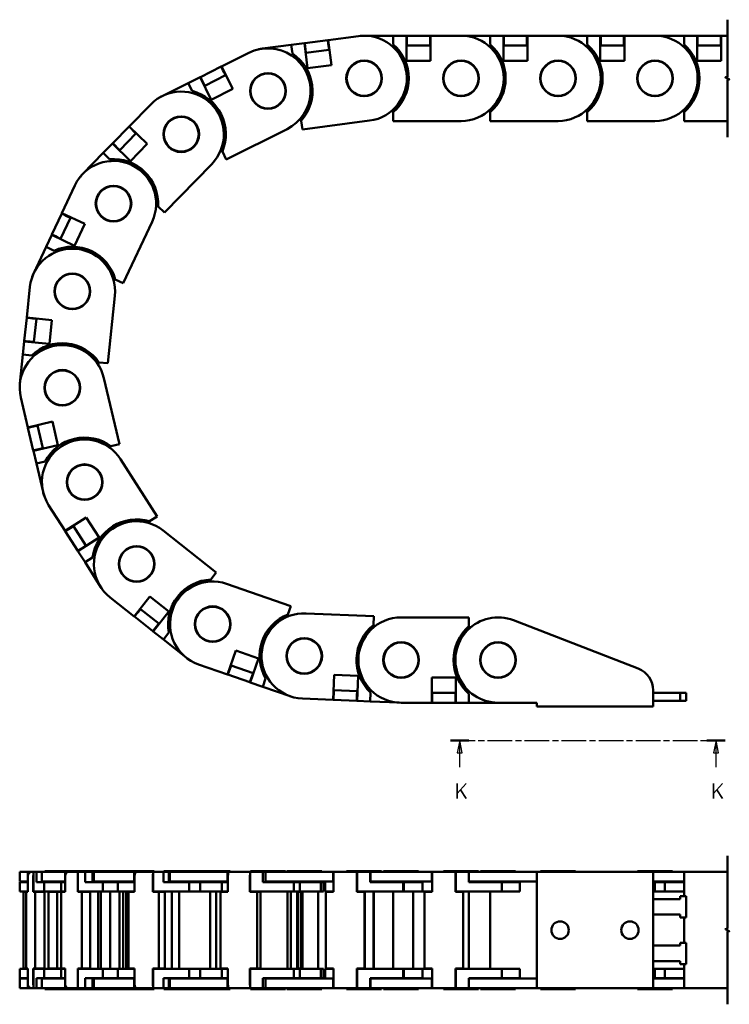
# Model space of a CAD drawing. Header units: millimetres. Extents: x 13 to 533, y -427 to 563.
# Tile 1 of 14: x 68 to 251, y -427 to -173. Entities that reach past the tile are written whole.
import ezdxf

# ---------------------------------------------------------------- set-up
doc = ezdxf.new("R2010")
doc.units = ezdxf.units.MM
doc.header["$LTSCALE"] = 1.3
doc.linetypes.add('CHAIN', pattern=[0.3543, 0.2362, -0.0295, 0.0591, -0.0295])
for name, color, linetype, lineweight in [('단면선(ISO)', 3, 'CHAIN', 25), ('외형선(ISO)', 7, 'Continuous', 50), ('절단선(ISO)', 1, 'Continuous', 50)]:
    doc.layers.add(name, color=color, linetype=linetype, lineweight=lineweight)
doc.styles.add('한신치수', font='RomanS.shx')

# ---------------------------------------------------------------- blocks, each defined once
blk = doc.blocks.new('2dTransSection1')
at = {"layer": '단면선(ISO)', "linetype": 'CHAIN', "ltscale": 15.947737}
blk.add_line((138.12, -276.37), (192.62, -276.37), dxfattribs=at)
at = {"layer": '단면선(ISO)', "linetype": 'Continuous', "lineweight": 50}
for p, q in [((138.12, -276.37), (141.77, -276.37)), ((188.97, -276.37), (192.62, -276.37))]:
    blk.add_line(p, q, dxfattribs=at)
at = {"layer": '단면선(ISO)', "linetype": 'Continuous'}
for p, q in [((139.94, -276.37), (139.44, -278.87)), ((139.94, -278.87), (139.94, -276.37)), ((140.44, -278.87), (139.94, -276.37)), ((190.79, -276.37), (190.29, -278.87)), ((190.79, -278.87), (190.79, -276.37)), ((191.29, -278.87), (190.79, -276.37)), ((139.44, -278.87), (140.44, -278.87)), ((139.94, -281.69), (139.94, -278.87)), ((190.29, -278.87), (191.29, -278.87)), ((190.79, -281.69), (190.79, -278.87))]:
    blk.add_line(p, q, dxfattribs=at)
at = {"layer": '단면선(ISO)', "linetype": 'Continuous', "flags": 128}
for points in [[(140.44, -278.87), (139.94, -276.37), (139.44, -278.87), (140.44, -278.87)], [(191.29, -278.87), (190.79, -276.37), (190.29, -278.87), (191.29, -278.87)]]:
    blk.add_lwpolyline(points, dxfattribs=at)
at = {"layer": '단면선(ISO)'}
for points in [[(140.44, -278.87), (139.94, -276.37), (139.44, -278.87), (140.44, -278.87)], [(191.29, -278.87), (190.79, -276.37), (190.29, -278.87), (191.29, -278.87)]]:
    blk.add_solid(points, dxfattribs=at)
at = {"layer": '단면선(ISO)', "char_height": 3, "attachment_point": 7, "style": '한신치수'}
for insert in [(138.91, -287.91), (189.77, -287.91)]:
    blk.add_mtext('K', dxfattribs=dict(at, insert=insert))

msp = doc.modelspace()

# ---------------------------------------------------------------- linework, layer by layer
at = {"layer": '외형선(ISO)'}
for p, q in [((148.01, -178.681), (155.843, -177.656)), ((156.271, -177.608), (156.271, -177.608)), ((157.271, -177.563), (164.771, -177.563)), ((164.771, -177.563), (168.171, -177.563)), ((164.771, -177.563), (164.771, -179.845)), ((168.171, -177.563), (168.271, -177.563)), ((168.171, -184.063), (168.171, -177.563)), ((168.271, -178.563), (168.271, -177.563)), ((174.271, -177.563), (168.271, -177.563)), ((174.271, -177.563), (174.271, -178.563)), ((174.271, -177.563), (174.371, -177.563)), ((174.371, -177.563), (174.371, -184.063)), ((174.371, -177.563), (182.271, -177.563)), ((182.271, -177.563), (189.771, -177.563)), ((189.771, -177.563), (193.171, -177.563)), ((189.771, -177.563), (189.771, -179.845)), ((193.171, -177.563), (193.271, -177.563)), ((193.171, -184.063), (193.171, -177.563)), ((193.271, -178.563), (193.271, -177.563)), ((199.271, -177.563), (193.271, -177.563)), ((199.271, -177.563), (199.271, -178.563)), ((199.271, -177.563), (199.371, -177.563)), ((199.371, -177.563), (199.371, -184.063)), ((199.371, -177.563), (207.271, -177.563)), ((207.271, -177.563), (214.771, -177.563)), ((214.771, -177.563), (218.171, -177.563)), ((214.771, -177.563), (214.771, -179.845)), ((218.171, -177.563), (218.271, -177.563)), ((218.171, -184.063), (218.171, -177.563)), ((218.271, -178.563), (218.271, -177.563)), ((224.271, -177.563), (218.271, -177.563)), ((224.271, -177.563), (224.271, -178.563)), ((224.271, -177.563), (224.371, -177.563)), ((224.371, -177.563), (224.371, -184.063)), ((224.371, -177.563), (232.271, -177.563)), ((232.271, -177.563), (239.771, -177.563)), ((239.771, -177.563), (243.171, -177.563)), ((239.771, -177.563), (239.771, -179.845)), ((243.171, -177.563), (243.271, -177.563)), ((243.171, -184.063), (243.171, -177.563)), ((243.271, -178.563), (243.271, -177.563)), ((249.271, -177.563), (243.271, -177.563)), ((249.271, -177.563), (249.271, -178.563)), ((249.271, -177.563), (249.371, -177.563)), ((249.371, -177.563), (249.371, -184.063)), ((249.371, -177.563), (250.937, -177.563)), ((131.055, -180.901), (138.491, -179.928)), ((138.491, -179.928), (141.862, -179.486)), ((138.491, -179.928), (138.787, -182.191)), ((141.862, -179.486), (141.961, -179.473)), ((142.706, -185.931), (141.862, -179.486)), ((147.911, -178.694), (141.961, -179.473)), ((142.091, -180.465), (141.961, -179.473)), ((147.911, -178.694), (148.01, -178.681)), ((147.911, -178.694), (148.04, -179.686)), ((148.01, -178.681), (148.854, -185.126)), ((148.04, -179.686), (148.105, -180.182)), ((148.105, -180.182), (148.235, -181.173)), ((168.171, -180.063), (168.271, -180.063)), ((168.271, -178.563), (168.271, -179.063)), ((168.271, -180.063), (168.271, -179.063)), ((168.271, -180.063), (174.271, -180.063)), ((174.271, -178.563), (174.271, -179.063)), ((174.271, -179.063), (174.271, -180.063)), ((174.271, -180.063), (174.371, -180.063)), ((193.171, -180.063), (193.271, -180.063)), ((193.271, -178.563), (193.271, -179.063)), ((193.271, -180.063), (193.271, -179.063)), ((193.271, -180.063), (199.271, -180.063)), ((199.271, -178.563), (199.271, -179.063)), ((199.271, -179.063), (199.271, -180.063)), ((199.271, -180.063), (199.371, -180.063)), ((218.171, -180.063), (218.271, -180.063)), ((218.271, -178.563), (218.271, -179.063)), ((218.271, -180.063), (218.271, -179.063)), ((218.271, -180.063), (224.271, -180.063)), ((224.271, -178.563), (224.271, -179.063)), ((224.271, -179.063), (224.271, -180.063)), ((224.271, -180.063), (224.371, -180.063)), ((243.171, -180.063), (243.271, -180.063)), ((243.271, -178.563), (243.271, -179.063)), ((243.271, -180.063), (243.271, -179.063)), ((243.271, -180.063), (249.271, -180.063)), ((249.271, -178.563), (249.271, -179.063)), ((249.271, -179.063), (249.271, -180.063)), ((249.271, -180.063), (249.371, -180.063)), ((120.503, -185.491), (127.572, -181.965)), ((130.069, -181.076), (130.069, -181.076)), ((142.091, -180.465), (142.156, -180.961)), ((142.286, -181.952), (142.156, -180.961)), ((142.187, -181.965), (142.286, -181.952)), ((142.286, -181.952), (148.235, -181.173)), ((148.235, -181.173), (148.334, -181.16)), ((148.854, -185.126), (142.706, -185.931)), ((174.371, -184.063), (168.171, -184.063)), ((199.371, -184.063), (193.171, -184.063)), ((224.371, -184.063), (218.171, -184.063)), ((249.371, -184.063), (243.171, -184.063)), ((120.414, -185.536), (115.045, -188.214)), ((116.161, -190.452), (121.53, -187.773)), ((120.414, -185.536), (120.503, -185.491)), ((120.414, -185.536), (120.86, -186.431)), ((120.503, -185.491), (123.405, -191.308)), ((120.86, -186.431), (121.083, -186.878)), ((121.083, -186.878), (121.53, -187.773)), ((121.53, -187.773), (121.619, -187.729)), ((105.201, -193.125), (111.913, -189.777)), ((111.913, -189.777), (114.955, -188.259)), ((111.913, -189.777), (112.931, -191.819)), ((114.955, -188.259), (115.045, -188.214)), ((117.857, -194.076), (114.955, -188.259)), ((115.491, -189.109), (115.045, -188.214)), ((115.491, -189.109), (115.714, -189.557)), ((116.161, -190.452), (115.714, -189.557)), ((116.071, -190.496), (116.161, -190.452)), ((123.405, -191.308), (117.857, -194.076)), ((96.722, -200.939), (102.239, -195.285)), ((104.327, -193.612), (104.327, -193.612)), ((164.253, -197.063), (164.771, -197.063)), ((164.771, -197.063), (164.771, -197.28)), ((164.771, -197.28), (164.771, -199.563)), ((189.253, -197.063), (189.771, -197.063)), ((189.771, -197.063), (189.771, -197.28)), ((189.771, -197.28), (189.771, -199.563)), ((214.253, -197.063), (214.771, -197.063)), ((214.771, -197.063), (214.771, -197.28)), ((214.771, -197.28), (214.771, -199.563)), ((239.253, -197.063), (239.771, -197.063)), ((239.771, -197.063), (239.771, -197.28)), ((239.771, -197.28), (239.771, -199.563)), ((140.509, -199.33), (141.023, -199.263)), ((141.023, -199.263), (141.051, -199.479)), ((141.051, -199.479), (141.347, -201.741)), ((158.699, -199.47), (141.347, -201.741)), ((182.271, -199.563), (164.771, -199.563)), ((207.271, -199.563), (189.771, -199.563)), ((232.271, -199.563), (214.771, -199.563)), ((250.937, -199.563), (239.771, -199.563)), ((96.652, -201.011), (92.461, -205.305)), ((94.25, -207.051), (98.441, -202.757)), ((96.652, -201.011), (96.722, -200.939)), ((96.652, -201.011), (97.367, -201.709)), ((96.722, -200.939), (101.373, -205.479)), ((97.367, -201.709), (97.725, -202.058)), ((97.725, -202.058), (98.441, -202.757)), ((98.441, -202.757), (98.511, -202.685)), ((137.393, -201.652), (121.733, -209.463)), ((90.017, -207.81), (92.391, -205.377)), ((92.391, -205.377), (92.461, -205.305)), ((97.043, -209.916), (92.391, -205.377)), ((93.177, -206.003), (92.461, -205.305)), ((101.373, -205.479), (97.043, -209.916)), ((84.779, -213.178), (90.017, -207.81)), ((90.017, -207.81), (91.65, -209.404)), ((93.177, -206.003), (93.535, -206.353)), ((94.25, -207.051), (93.535, -206.353)), ((94.181, -207.123), (94.25, -207.051)), ((120.154, -207.457), (120.617, -207.226)), ((120.617, -207.226), (120.714, -207.421)), ((120.714, -207.421), (121.733, -209.463)), ((117.984, -210.651), (105.762, -223.175)), ((84.113, -213.925), (84.113, -213.925)), ((79.338, -223.345), (82.691, -216.192)), ((79.296, -223.436), (76.749, -228.869)), ((79.296, -223.436), (79.338, -223.345)), ((79.296, -223.436), (80.201, -223.86)), ((79.338, -223.345), (85.224, -226.104)), ((103.611, -221.8), (103.973, -221.429)), ((103.973, -221.429), (104.129, -221.581)), ((104.129, -221.581), (105.762, -223.175)), ((79.013, -229.93), (81.56, -224.497)), ((80.201, -223.86), (80.654, -224.072)), ((80.654, -224.072), (81.56, -224.497)), ((81.56, -224.497), (81.602, -224.406)), ((102.611, -225.529), (95.185, -241.374)), ((85.224, -226.104), (82.593, -231.718)), ((75.264, -232.038), (76.707, -228.959)), ((76.707, -228.959), (76.749, -228.869)), ((82.593, -231.718), (76.707, -228.959)), ((77.655, -229.293), (76.749, -228.869)), ((77.655, -229.293), (78.108, -229.505)), ((79.013, -229.93), (78.108, -229.505)), ((78.971, -230.02), (79.013, -229.93)), ((72.081, -238.829), (75.264, -232.038)), ((75.264, -232.038), (77.331, -233.006)), ((71.698, -239.754), (71.698, -239.754)), ((92.701, -240.782), (92.921, -240.313)), ((92.921, -240.313), (93.118, -240.406)), ((93.118, -240.406), (95.185, -241.374)), ((70.285, -250.22), (71.1, -242.362)), ((92.983, -244.633), (91.177, -262.039)), ((70.275, -250.319), (69.655, -256.287)), ((70.275, -250.319), (70.285, -250.22)), ((70.275, -250.319), (71.269, -250.422)), ((70.285, -250.22), (76.75, -250.891)), ((71.269, -250.422), (71.767, -250.474)), ((71.767, -250.474), (72.761, -250.577)), ((72.142, -256.545), (72.761, -250.577)), ((72.761, -250.577), (72.772, -250.478)), ((76.75, -250.891), (76.11, -257.058)), ((69.294, -259.768), (69.645, -256.387)), ((69.645, -256.387), (69.655, -256.287)), ((76.11, -257.058), (69.645, -256.387)), ((70.65, -256.39), (69.655, -256.287)), ((70.65, -256.39), (71.147, -256.442)), ((72.142, -256.545), (71.147, -256.442)), ((72.132, -256.645), (72.142, -256.545)), ((68.52, -267.228), (69.294, -259.768)), ((69.294, -259.768), (71.564, -260.004)), ((88.637, -262.296), (88.69, -261.781)), ((88.69, -261.781), (88.907, -261.804)), ((88.907, -261.804), (91.177, -262.039)), ((90.168, -265.84), (94.183, -282.873)), ((68.462, -268.228), (68.462, -268.228)), ((70.567, -278.577), (68.755, -270.888)), ((70.567, -278.577), (76.894, -277.085)), ((70.59, -278.674), (70.567, -278.577)), ((70.59, -278.674), (71.564, -278.445)), ((70.59, -278.674), (71.967, -284.514)), ((71.564, -278.445), (72.05, -278.33)), ((72.05, -278.33), (73.024, -278.101)), ((73.024, -278.101), (73.001, -278.003)), ((74.4, -283.94), (73.024, -278.101)), ((76.894, -277.085), (78.317, -283.12)), ((72.94, -284.285), (71.967, -284.514)), ((78.317, -283.12), (71.99, -284.611)), ((72.94, -284.285), (73.427, -284.17)), ((74.4, -283.94), (73.427, -284.17)), ((74.423, -284.038), (74.4, -283.94)), ((91.75, -283.447), (91.962, -283.397)), ((91.869, -283.951), (91.75, -283.447)), ((91.962, -283.397), (94.183, -282.873)), ((71.99, -284.611), (71.967, -284.514)), ((72.77, -287.921), (71.99, -284.611)), ((94.48, -286.794), (103.87, -301.561)), ((72.77, -287.921), (74.991, -287.397)), ((74.491, -295.221), (72.77, -287.921)), ((74.765, -296.184), (74.765, -296.183)), ((80.154, -305.266), (75.915, -298.599)), ((80.154, -305.266), (85.639, -301.778)), ((85.639, -301.778), (88.966, -307.01)), ((101.944, -302.786), (103.87, -301.561)), ((81.052, -304.813), (81.474, -304.545)), ((81.474, -304.545), (82.318, -304.009)), ((82.318, -304.009), (82.264, -303.924)), ((85.537, -309.072), (82.318, -304.009)), ((101.761, -302.903), (101.944, -302.786)), ((102.038, -303.34), (101.761, -302.903)), ((80.208, -305.35), (80.154, -305.266)), ((80.208, -305.35), (81.052, -304.813)), ((80.208, -305.35), (83.428, -310.413)), ((88.966, -307.01), (83.481, -310.497)), ((105.439, -305.167), (119.161, -316.028)), ((84.272, -309.876), (84.693, -309.608)), ((85.537, -309.072), (84.693, -309.608)), ((85.591, -309.156), (85.537, -309.072)), ((84.272, -309.876), (83.428, -310.413)), ((83.481, -310.497), (83.428, -310.413)), ((85.306, -313.366), (83.481, -310.497)), ((85.306, -313.366), (87.232, -312.142)), ((89.33, -319.695), (85.306, -313.366)), ((117.745, -317.817), (119.161, -316.028)), ((117.61, -317.988), (117.745, -317.817)), ((118.016, -318.309), (117.61, -317.988)), ((121.828, -318.918), (138.358, -324.664)), ((89.905, -320.515), (89.905, -320.515)), ((97.981, -327.321), (91.786, -322.418)), ((97.981, -327.321), (102.015, -322.224)), ((102.015, -322.224), (106.876, -326.072)), ((137.608, -326.82), (138.358, -324.664)), ((98.059, -327.383), (97.981, -327.321)), ((98.059, -327.383), (98.68, -326.599)), ((98.059, -327.383), (102.764, -331.106)), ((98.68, -326.599), (98.99, -326.207)), ((98.99, -326.207), (99.611, -325.423)), ((99.611, -325.423), (99.532, -325.36)), ((104.315, -329.146), (99.611, -325.423)), ((106.876, -326.072), (102.842, -331.168)), ((137.537, -327.026), (137.608, -326.82)), ((138.026, -327.196), (137.537, -327.026)), ((142.289, -326.527), (159.774, -327.259)), ((159.679, -329.539), (159.774, -327.259)), ((103.384, -330.322), (103.695, -329.93)), ((104.315, -329.146), (103.695, -329.93)), ((104.394, -329.208), (104.315, -329.146)), ((159.67, -329.756), (159.679, -329.539)), ((160.187, -329.778), (159.67, -329.756)), ((166.808, -327.563), (184.308, -327.563)), ((184.308, -329.845), (184.308, -327.563)), ((184.308, -330.063), (184.308, -329.845)), ((184.825, -330.063), (184.308, -330.063)), ((195.781, -328.305), (227.975, -340.778)), ((103.384, -330.322), (102.764, -331.106)), ((102.842, -331.168), (102.764, -331.106)), ((105.508, -333.279), (102.842, -331.168)), ((105.508, -333.279), (106.925, -331.489)), ((111.389, -337.933), (105.508, -333.279)), ((122.065, -342.292), (124.2, -336.152)), ((124.2, -336.152), (130.056, -338.188)), ((112.202, -338.518), (112.202, -338.518)), ((122.065, -342.292), (114.604, -339.697)), ((122.652, -340.908), (122.981, -339.963)), ((122.981, -339.963), (122.886, -339.93)), ((128.648, -341.934), (122.981, -339.963)), ((130.056, -338.188), (127.922, -344.328)), ((122.16, -342.325), (122.065, -342.292)), ((122.16, -342.325), (122.488, -341.38)), ((122.16, -342.325), (127.827, -344.295)), ((122.488, -341.38), (122.652, -340.908)), ((128.648, -341.934), (128.32, -342.878)), ((128.743, -341.966), (128.648, -341.934)), ((149.263, -348.838), (149.534, -342.344)), ((149.534, -342.344), (155.729, -342.603)), ((155.729, -342.603), (155.457, -349.097)), ((128.156, -343.35), (127.827, -344.295)), ((127.922, -344.328), (127.827, -344.295)), ((131.133, -345.444), (127.922, -344.328)), ((128.156, -343.35), (128.32, -342.878)), ((131.133, -345.444), (131.882, -343.289)), ((174.708, -343.063), (180.908, -343.063)), ((174.708, -349.563), (174.708, -343.063)), ((180.908, -343.063), (180.908, -349.563)), ((138.217, -347.907), (131.133, -345.444)), ((149.362, -348.842), (149.404, -347.843)), ((149.467, -346.344), (149.367, -346.34)), ((149.404, -347.843), (149.425, -347.343)), ((149.425, -347.343), (149.467, -346.344)), ((155.462, -346.595), (149.467, -346.344)), ((155.399, -348.094), (155.42, -347.594)), ((155.462, -346.595), (155.42, -347.594)), ((155.562, -346.599), (155.462, -346.595)), ((158.854, -349.239), (158.95, -346.959)), ((174.808, -347.063), (174.708, -347.063)), ((174.808, -348.063), (174.808, -347.063)), ((180.808, -347.063), (174.808, -347.063)), ((180.808, -347.063), (180.808, -348.063)), ((180.908, -347.063), (180.808, -347.063)), ((184.308, -349.563), (184.308, -347.28)), ((231.808, -346.373), (231.808, -350.563)), ((238.808, -347.063), (231.808, -347.063)), ((238.808, -347.063), (238.808, -349.063)), ((240.308, -347.063), (238.808, -347.063)), ((240.308, -347.063), (240.308, -349.063)), ((149.263, -348.838), (141.369, -348.508)), ((149.362, -348.842), (149.263, -348.838)), ((149.362, -348.842), (155.357, -349.093)), ((155.399, -348.094), (155.357, -349.093)), ((155.457, -349.097), (155.357, -349.093)), ((158.854, -349.239), (155.457, -349.097)), ((166.348, -349.553), (158.854, -349.239)), ((174.708, -349.563), (166.808, -349.563)), ((174.808, -349.563), (174.708, -349.563)), ((174.808, -348.563), (174.808, -348.063)), ((174.808, -349.563), (174.808, -348.563)), ((174.808, -349.563), (180.808, -349.563)), ((180.808, -348.563), (180.808, -348.063)), ((180.808, -348.563), (180.808, -349.563)), ((180.908, -349.563), (180.808, -349.563)), ((184.308, -349.563), (180.908, -349.563)), ((191.808, -349.563), (184.308, -349.563)), ((201.808, -349.563), (191.808, -349.563)), ((201.808, -350.563), (201.808, -349.563)), ((238.808, -349.063), (231.808, -349.063)), ((240.308, -349.063), (238.808, -349.063)), ((231.808, -350.563), (201.808, -350.563)), ((68.461, -393.223), (68.755, -393.223)), ((68.461, -395.723), (68.461, -393.223)), ((70.567, -393.223), (68.755, -393.223)), ((70.567, -393.223), (71.564, -393.223)), ((70.567, -395.723), (70.567, -393.223)), ((71.99, -393.223), (71.564, -393.223)), ((71.99, -393.223), (71.99, -398.223)), ((72.77, -393.223), (71.99, -393.223)), ((72.77, -395.823), (72.77, -393.223)), ((72.77, -393.223), (74.198, -393.223)), ((74.198, -393.223), (75.915, -393.223)), ((74.198, -395.723), (74.198, -393.223)), ((74.961, -393.023), (80.697, -393.023)), ((74.961, -393.223), (74.961, -393.023)), ((80.154, -393.223), (75.915, -393.223)), ((80.154, -393.223), (81.052, -393.223)), ((80.154, -395.723), (80.154, -393.223)), ((80.697, -393.023), (89.697, -393.023)), ((80.697, -393.223), (80.697, -393.023)), ((83.481, -393.223), (81.052, -393.223)), ((83.481, -393.223), (83.481, -398.223)), ((85.306, -393.223), (83.481, -393.223)), ((85.306, -395.823), (85.306, -393.223)), ((85.306, -393.223), (87.232, -393.223)), ((87.232, -393.223), (87.613, -393.223)), ((87.232, -393.223), (87.232, -395.823)), ((87.613, -393.223), (91.786, -393.223)), ((87.613, -395.723), (87.613, -393.223)), ((89.697, -393.023), (94.112, -393.023)), ((89.697, -393.223), (89.697, -393.023)), ((97.981, -393.223), (91.786, -393.223)), ((94.112, -393.023), (103.112, -393.023)), ((94.112, -393.223), (94.112, -393.023)), ((97.981, -393.223), (98.68, -393.223)), ((97.981, -395.723), (97.981, -393.223)), ((102.842, -393.223), (98.68, -393.223)), ((102.842, -393.223), (102.842, -398.223)), ((105.508, -393.223), (102.842, -393.223)), ((103.112, -393.223), (103.112, -393.023)), ((105.508, -395.823), (105.508, -393.223)), ((105.508, -393.223), (106.925, -393.223)), ((105.612, -393.023), (113.716, -393.023)), ((105.612, -393.223), (105.612, -393.023)), ((106.925, -393.223), (107.216, -393.223)), ((106.925, -393.223), (106.925, -395.823)), ((107.216, -393.223), (114.604, -393.223)), ((107.216, -395.723), (107.216, -393.223)), ((113.716, -393.023), (122.716, -393.023)), ((113.716, -393.223), (113.716, -393.023)), ((122.065, -393.223), (114.604, -393.223)), ((122.065, -393.223), (122.488, -393.223)), ((122.065, -395.723), (122.065, -393.223)), ((127.922, -393.223), (122.488, -393.223)), ((122.716, -393.223), (122.716, -393.023)), ((127.922, -393.223), (127.922, -398.223)), ((131.133, -393.223), (127.922, -393.223)), ((127.983, -393.023), (136.983, -393.023)), ((127.983, -393.223), (127.983, -393.023)), ((131.133, -395.823), (131.133, -393.223)), ((131.133, -393.223), (131.882, -393.223)), ((131.882, -393.223), (141.369, -393.223)), ((131.882, -393.223), (131.882, -395.823)), ((136.983, -393.223), (136.983, -393.023)), ((137.329, -393.023), (146.329, -393.023)), ((137.329, -393.223), (137.329, -393.023)), ((149.263, -393.223), (141.369, -393.223)), ((146.329, -393.223), (146.329, -393.023)), ((149.263, -395.723), (149.263, -393.223)), ((149.263, -393.223), (149.404, -393.223)), ((155.399, -393.223), (149.404, -393.223)), ((152.771, -393.023), (161.771, -393.023)), ((152.771, -393.223), (152.771, -393.023)), ((155.399, -393.223), (155.42, -393.223)), ((155.42, -393.223), (155.457, -393.223)), ((158.854, -393.223), (155.457, -393.223)), ((155.457, -393.223), (155.457, -398.223)), ((158.854, -393.223), (158.95, -393.223)), ((158.854, -395.823), (158.854, -393.223)), ((158.95, -393.223), (166.808, -393.223)), ((158.95, -393.223), (158.95, -395.823)), ((161.771, -393.223), (161.771, -393.023)), ((162.308, -393.023), (171.308, -393.023)), ((162.308, -393.223), (162.308, -393.023)), ((174.708, -393.223), (166.808, -393.223)), ((171.308, -393.223), (171.308, -393.023)), ((174.708, -393.223), (174.808, -393.223)), ((174.708, -395.723), (174.708, -393.223)), ((174.808, -394.223), (174.808, -393.223)), ((180.808, -393.223), (174.808, -393.223)), ((177.771, -393.023), (186.771, -393.023)), ((177.771, -393.223), (177.771, -393.023)), ((180.808, -393.223), (180.808, -394.223)), ((180.808, -393.223), (180.908, -393.223)), ((184.308, -393.223), (180.908, -393.223)), ((180.908, -393.223), (180.908, -398.223)), ((184.308, -395.823), (184.308, -393.223)), ((184.308, -393.223), (191.808, -393.223)), ((186.771, -393.223), (186.771, -393.023)), ((187.308, -393.023), (196.308, -393.023)), ((187.308, -393.223), (187.308, -393.023)), ((201.808, -393.223), (191.808, -393.223)), ((196.308, -393.223), (196.308, -393.023)), ((231.808, -393.223), (201.808, -393.223)), ((201.808, -423.223), (201.808, -393.223)), ((202.771, -393.023), (211.771, -393.023)), ((202.771, -393.223), (202.771, -393.023)), ((211.771, -393.223), (211.771, -393.023)), ((227.771, -393.023), (236.771, -393.023)), ((227.771, -393.223), (227.771, -393.023)), ((232.271, -393.223), (231.808, -393.223)), ((231.808, -393.223), (231.808, -423.223)), ((232.271, -393.223), (239.771, -393.223)), ((236.771, -393.223), (236.771, -393.023)), ((250.937, -393.223), (239.771, -393.223)), ((239.771, -399.473), (239.771, -393.223)), ((68.755, -395.723), (68.461, -395.723)), ((68.462, -395.823), (70.59, -395.823)), ((68.462, -398.223), (68.462, -395.823)), ((68.755, -395.723), (70.567, -395.723)), ((69.294, -395.823), (69.294, -395.723)), ((70.59, -395.723), (70.567, -395.723)), ((70.59, -394.223), (70.59, -398.323)), ((71.967, -398.323), (71.967, -394.223)), ((74.491, -395.823), (72.77, -395.823)), ((75.915, -395.723), (74.198, -395.723)), ((74.491, -395.823), (74.765, -395.823)), ((74.765, -395.823), (79.176, -395.823)), ((74.765, -398.223), (74.765, -395.823)), ((74.991, -395.723), (74.991, -395.823)), ((75.915, -395.723), (80.154, -395.723)), ((80.208, -395.823), (79.176, -395.823)), ((79.176, -395.823), (79.176, -398.223)), ((80.208, -395.723), (80.154, -395.723)), ((80.208, -394.223), (80.208, -398.323)), ((83.428, -398.323), (83.428, -394.223)), ((89.33, -395.823), (85.306, -395.823)), ((91.786, -395.723), (87.613, -395.723)), ((89.33, -395.823), (89.905, -395.823)), ((89.905, -395.823), (93.729, -395.823)), ((89.905, -398.223), (89.905, -395.823)), ((91.786, -395.723), (97.981, -395.723)), ((98.059, -395.823), (93.729, -395.823)), ((93.729, -395.823), (93.729, -398.223)), ((94.112, -395.823), (94.112, -395.723)), ((98.059, -395.723), (97.981, -395.723)), ((98.059, -394.223), (98.059, -398.323)), ((102.764, -398.323), (102.764, -394.223)), ((111.389, -395.823), (105.508, -395.823)), ((114.604, -395.723), (107.216, -395.723)), ((111.389, -395.823), (112.202, -395.823)), ((112.202, -395.823), (115.014, -395.823)), ((112.202, -398.223), (112.202, -395.823)), ((113.716, -395.823), (113.716, -395.723)), ((114.604, -395.723), (122.065, -395.723)), ((120.613, -395.823), (115.014, -395.823)), ((115.014, -395.823), (115.014, -398.223)), ((122.16, -395.823), (120.613, -395.823)), ((120.613, -395.823), (120.613, -398.223)), ((122.16, -395.723), (122.065, -395.723)), ((122.16, -394.223), (122.16, -398.323)), ((127.827, -398.323), (127.827, -394.223)), ((138.217, -395.823), (131.133, -395.823)), ((141.369, -395.723), (131.882, -395.723)), ((137.329, -395.823), (137.329, -395.723)), ((138.217, -395.823), (139.177, -395.823)), ((139.177, -395.823), (140.665, -395.823)), ((139.177, -398.223), (139.177, -395.823)), ((146.079, -395.823), (140.665, -395.823)), ((140.665, -395.823), (140.665, -398.223)), ((141.369, -395.723), (149.263, -395.723)), ((146.829, -395.823), (146.079, -395.823)), ((146.079, -395.823), (146.079, -398.223)), ((146.329, -395.823), (146.329, -395.723)), ((146.829, -395.823), (146.829, -398.223)), ((147.241, -398.223), (147.241, -395.723)), ((149.362, -395.723), (149.263, -395.723)), ((149.362, -394.223), (149.362, -398.323)), ((155.357, -398.323), (155.357, -394.223)), ((166.348, -395.823), (158.854, -395.823)), ((166.808, -395.723), (158.95, -395.723)), ((159.679, -395.823), (159.679, -395.723)), ((159.774, -395.823), (159.774, -395.723)), ((161.771, -395.823), (161.771, -395.723)), ((162.308, -395.823), (162.308, -395.723)), ((166.348, -395.823), (167.349, -395.823)), ((166.808, -395.723), (174.708, -395.723)), ((167.349, -398.223), (167.349, -395.823)), ((167.349, -395.823), (167.538, -395.823)), ((172.296, -395.823), (167.538, -395.823)), ((167.538, -395.823), (167.538, -398.223)), ((171.308, -395.823), (171.308, -395.723)), ((172.296, -395.823), (172.296, -398.223)), ((172.308, -398.223), (172.308, -395.723)), ((174.808, -395.723), (174.708, -395.723)), ((174.808, -394.223), (174.808, -398.323)), ((180.808, -398.323), (180.808, -394.223)), ((191.808, -395.723), (184.308, -395.723)), ((191.808, -395.823), (184.308, -395.823)), ((186.771, -395.823), (186.771, -395.723)), ((187.308, -395.823), (187.308, -395.723)), ((191.808, -395.723), (201.808, -395.723)), ((191.808, -395.823), (192.808, -395.823)), ((197.437, -395.823), (192.808, -395.823)), ((192.808, -398.223), (192.808, -395.823)), ((196.308, -395.823), (196.308, -395.723)), ((197.437, -395.823), (197.437, -398.223)), ((231.808, -395.723), (232.271, -395.723)), ((232.271, -395.823), (231.808, -395.823)), ((239.771, -395.723), (232.271, -395.723)), ((232.271, -395.823), (234.771, -395.823)), ((232.271, -395.823), (232.271, -398.223)), ((234.771, -395.823), (239.771, -395.823)), ((234.771, -398.223), (234.771, -395.823)), ((236.771, -395.823), (236.771, -395.723)), ((68.462, -398.223), (70.59, -398.223)), ((69.449, -398.323), (70.132, -398.323)), ((69.449, -418.123), (69.449, -398.323)), ((69.655, -398.323), (69.655, -398.223)), ((70.59, -398.323), (70.132, -398.323)), ((70.132, -418.123), (70.132, -398.323)), ((72.426, -398.323), (71.967, -398.323)), ((71.99, -398.223), (74.491, -398.223)), ((72.426, -398.323), (74.859, -398.323)), ((72.426, -418.123), (72.426, -398.323)), ((74.4, -398.323), (74.4, -398.223)), ((74.765, -398.223), (74.491, -398.223)), ((74.765, -398.223), (79.176, -398.223)), ((74.859, -418.123), (74.859, -398.323)), ((75.901, -398.323), (78.164, -398.323)), ((75.901, -418.123), (75.901, -398.323)), ((76.749, -398.323), (76.749, -398.223)), ((78.164, -398.323), (79.013, -398.323)), ((78.164, -418.123), (78.164, -398.323)), ((79.013, -398.323), (79.013, -398.223)), ((80.208, -398.323), (79.135, -398.323)), ((79.135, -418.123), (79.135, -398.323)), ((79.176, -398.223), (80.208, -398.223)), ((84.501, -398.323), (83.428, -398.323)), ((83.481, -398.223), (89.33, -398.223)), ((84.501, -398.323), (86.61, -398.323)), ((84.501, -418.123), (84.501, -398.323)), ((85.537, -398.323), (85.537, -398.223)), ((86.61, -418.123), (86.61, -398.323)), ((88.69, -418.223), (88.69, -398.223)), ((89.905, -398.223), (89.33, -398.223)), ((89.408, -398.223), (89.408, -418.223)), ((89.905, -398.223), (93.729, -398.223)), ((91.75, -418.223), (91.75, -398.223)), ((93.729, -398.223), (98.059, -398.223)), ((94.183, -418.223), (94.183, -398.223)), ((95.185, -418.223), (95.185, -398.223)), ((95.945, -418.223), (95.945, -398.223)), ((96.284, -398.223), (96.284, -418.223)), ((98.059, -398.323), (96.491, -398.323)), ((96.491, -418.123), (96.491, -398.323)), ((104.332, -398.323), (102.764, -398.323)), ((102.842, -398.223), (111.389, -398.223)), ((104.315, -398.323), (104.315, -398.223)), ((104.332, -398.323), (105.884, -398.323)), ((104.332, -418.123), (104.332, -398.323)), ((105.762, -398.323), (105.762, -398.223)), ((105.884, -418.123), (105.884, -398.323)), ((107.727, -418.223), (107.727, -398.223)), ((109.606, -398.223), (109.606, -418.223)), ((112.202, -398.223), (111.389, -398.223)), ((112.202, -398.223), (115.014, -398.223)), ((115.014, -398.223), (120.613, -398.223)), ((117.61, -418.223), (117.61, -398.223)), ((119.161, -418.223), (119.161, -398.223)), ((122.16, -398.323), (120.271, -398.323)), ((120.271, -418.123), (120.271, -398.323)), ((120.613, -398.223), (122.16, -398.223)), ((120.617, -398.323), (120.617, -398.223)), ((121.733, -398.323), (121.733, -398.223)), ((129.716, -398.323), (127.827, -398.323)), ((127.922, -398.223), (138.217, -398.223)), ((128.648, -398.323), (128.648, -398.223)), ((129.716, -398.323), (130.537, -398.323)), ((129.716, -418.123), (129.716, -398.323)), ((130.537, -418.123), (130.537, -398.323)), ((137.537, -418.223), (137.537, -398.223)), ((139.177, -398.223), (138.217, -398.223)), ((138.358, -418.223), (138.358, -398.223)), ((139.177, -398.223), (140.665, -398.223)), ((139.978, -398.323), (140.303, -398.323)), ((139.978, -418.123), (139.978, -398.323)), ((140.303, -398.323), (141.023, -398.323)), ((140.303, -418.123), (140.303, -398.323)), ((140.665, -398.223), (146.079, -398.223)), ((141.023, -418.223), (141.023, -398.223)), ((141.347, -418.223), (141.347, -398.223)), ((145.384, -418.223), (145.384, -398.223)), ((146.079, -398.223), (146.829, -398.223)), ((149.362, -398.223), (147.241, -398.223)), ((149.362, -398.323), (147.364, -398.323)), ((147.364, -418.123), (147.364, -398.323)), ((157.355, -398.323), (155.357, -398.323)), ((155.457, -398.223), (166.348, -398.223)), ((155.462, -398.323), (155.462, -398.223)), ((157.355, -398.323), (157.46, -398.323)), ((157.355, -418.123), (157.355, -398.323)), ((157.46, -418.123), (157.46, -398.323)), ((159.67, -418.223), (159.67, -398.223)), ((159.774, -418.223), (159.774, -398.223)), ((164.771, -418.223), (164.771, -398.223)), ((167.349, -398.223), (166.348, -398.223)), ((167.349, -398.223), (167.538, -398.223)), ((167.538, -398.223), (172.296, -398.223)), ((169.915, -418.223), (169.915, -398.223)), ((174.808, -398.223), (172.308, -398.223)), ((174.808, -398.323), (172.808, -398.323)), ((172.808, -418.123), (172.808, -398.323)), ((174.101, -398.223), (174.101, -398.323)), ((180.908, -398.223), (180.808, -398.223)), ((182.808, -398.323), (180.808, -398.323)), ((180.908, -398.223), (191.808, -398.223)), ((182.808, -418.123), (182.808, -398.323)), ((184.308, -418.223), (184.308, -398.223)), ((189.771, -418.223), (189.771, -398.223)), ((192.808, -398.223), (191.808, -398.223)), ((192.808, -398.223), (197.437, -398.223)), ((231.808, -398.223), (232.271, -398.223)), ((234.771, -398.223), (232.271, -398.223)), ((239.771, -398.223), (234.771, -398.223)), ((238.808, -400.223), (231.808, -400.223)), ((238.808, -399.473), (238.808, -400.223)), ((240.308, -399.473), (238.808, -399.473)), ((240.308, -404.973), (240.308, -399.473)), ((231.808, -404.223), (238.808, -404.223)), ((238.808, -404.223), (238.808, -404.973)), ((238.808, -404.973), (240.308, -404.973)), ((239.771, -411.473), (239.771, -404.973)), ((231.808, -412.223), (238.808, -412.223)), ((238.808, -412.223), (238.808, -411.473)), ((238.808, -411.473), (240.308, -411.473)), ((240.308, -411.473), (240.308, -416.973)), ((238.808, -416.223), (231.808, -416.223)), ((238.808, -416.973), (238.808, -416.223)), ((68.462, -418.223), (68.462, -420.623)), ((68.462, -418.223), (70.59, -418.223)), ((69.449, -418.123), (70.132, -418.123)), ((69.655, -418.123), (69.655, -418.223)), ((70.59, -418.123), (70.132, -418.123)), ((70.59, -422.223), (70.59, -418.123)), ((71.967, -418.123), (71.967, -422.223)), ((72.426, -418.123), (71.967, -418.123)), ((71.99, -423.223), (71.99, -418.223)), ((71.99, -418.223), (74.491, -418.223)), ((72.426, -418.123), (74.859, -418.123)), ((74.4, -418.123), (74.4, -418.223)), ((74.765, -418.223), (74.491, -418.223)), ((74.765, -418.223), (74.765, -420.623)), ((74.765, -418.223), (79.176, -418.223)), ((75.901, -418.123), (78.164, -418.123)), ((76.749, -418.123), (76.749, -418.223)), ((78.164, -418.123), (79.013, -418.123)), ((79.013, -418.123), (79.013, -418.223)), ((80.208, -418.123), (79.135, -418.123)), ((79.176, -418.223), (80.208, -418.223)), ((79.176, -420.623), (79.176, -418.223)), ((80.208, -422.223), (80.208, -418.123)), ((83.428, -418.123), (83.428, -422.223)), ((84.501, -418.123), (83.428, -418.123)), ((83.481, -423.223), (83.481, -418.223)), ((83.481, -418.223), (89.33, -418.223)), ((84.501, -418.123), (86.61, -418.123)), ((85.537, -418.123), (85.537, -418.223)), ((89.905, -418.223), (89.33, -418.223)), ((89.905, -418.223), (89.905, -420.623)), ((89.905, -418.223), (93.729, -418.223)), ((93.729, -418.223), (98.059, -418.223)), ((93.729, -420.623), (93.729, -418.223)), ((98.059, -418.123), (96.491, -418.123)), ((98.059, -422.223), (98.059, -418.123)), ((102.764, -418.123), (102.764, -422.223)), ((104.332, -418.123), (102.764, -418.123)), ((102.842, -423.223), (102.842, -418.223)), ((102.842, -418.223), (111.389, -418.223)), ((104.315, -418.123), (104.315, -418.223)), ((104.332, -418.123), (105.884, -418.123)), ((105.762, -418.223), (105.762, -418.123)), ((112.202, -418.223), (111.389, -418.223)), ((112.202, -418.223), (112.202, -420.623)), ((112.202, -418.223), (115.014, -418.223)), ((115.014, -418.223), (120.613, -418.223)), ((115.014, -420.623), (115.014, -418.223)), ((122.16, -418.123), (120.271, -418.123)), ((120.613, -418.223), (122.16, -418.223)), ((120.613, -420.623), (120.613, -418.223)), ((120.617, -418.223), (120.617, -418.123)), ((121.733, -418.223), (121.733, -418.123)), ((122.16, -422.223), (122.16, -418.123)), ((127.827, -418.123), (127.827, -422.223)), ((129.716, -418.123), (127.827, -418.123)), ((127.922, -423.223), (127.922, -418.223)), ((127.922, -418.223), (138.217, -418.223)), ((128.648, -418.123), (128.648, -418.223)), ((129.716, -418.123), (130.537, -418.123)), ((139.177, -418.223), (138.217, -418.223)), ((139.177, -418.223), (139.177, -420.623)), ((139.177, -418.223), (140.665, -418.223)), ((139.978, -418.123), (140.303, -418.123)), ((140.303, -418.123), (141.023, -418.123)), ((140.665, -418.223), (146.079, -418.223)), ((140.665, -420.623), (140.665, -418.223)), ((146.079, -418.223), (146.829, -418.223)), ((146.079, -420.623), (146.079, -418.223)), ((146.829, -418.223), (146.829, -420.623)), ((147.241, -418.223), (147.241, -420.723)), ((149.362, -418.223), (147.241, -418.223)), ((149.362, -418.123), (147.364, -418.123)), ((149.362, -422.223), (149.362, -418.123)), ((155.357, -418.123), (155.357, -422.223)), ((157.355, -418.123), (155.357, -418.123)), ((155.457, -418.223), (166.348, -418.223)), ((155.457, -423.223), (155.457, -418.223)), ((155.462, -418.123), (155.462, -418.223)), ((157.355, -418.123), (157.46, -418.123)), ((167.349, -418.223), (166.348, -418.223)), ((167.349, -418.223), (167.538, -418.223)), ((167.349, -418.223), (167.349, -420.623)), ((167.538, -418.223), (172.296, -418.223)), ((167.538, -420.623), (167.538, -418.223)), ((172.296, -420.623), (172.296, -418.223)), ((172.308, -418.223), (172.308, -420.723)), ((174.808, -418.223), (172.308, -418.223)), ((174.808, -418.123), (172.808, -418.123)), ((174.101, -418.123), (174.101, -418.223)), ((174.808, -422.223), (174.808, -418.123)), ((182.808, -418.123), (180.808, -418.123)), ((180.808, -418.123), (180.808, -422.223)), ((180.908, -418.223), (180.808, -418.223)), ((180.908, -418.223), (191.808, -418.223)), ((180.908, -423.223), (180.908, -418.223)), ((192.808, -418.223), (191.808, -418.223)), ((192.808, -418.223), (197.437, -418.223)), ((192.808, -418.223), (192.808, -420.623)), ((197.437, -420.623), (197.437, -418.223)), ((231.808, -418.223), (232.271, -418.223)), ((234.771, -418.223), (232.271, -418.223)), ((232.271, -420.623), (232.271, -418.223)), ((239.771, -418.223), (234.771, -418.223)), ((234.771, -418.223), (234.771, -420.623)), ((240.308, -416.973), (238.808, -416.973)), ((239.771, -423.223), (239.771, -416.973)), ((68.755, -420.723), (68.461, -420.723)), ((68.461, -423.223), (68.461, -420.723)), ((68.462, -420.623), (70.59, -420.623)), ((68.755, -420.723), (70.567, -420.723)), ((69.294, -420.623), (69.294, -420.723)), ((70.59, -420.723), (70.567, -420.723)), ((70.567, -420.723), (70.567, -423.223)), ((72.77, -420.623), (72.77, -423.223)), ((74.491, -420.623), (72.77, -420.623)), ((75.915, -420.723), (74.198, -420.723)), ((74.198, -423.223), (74.198, -420.723)), ((74.491, -420.623), (74.765, -420.623)), ((74.765, -420.623), (79.176, -420.623)), ((74.991, -420.723), (74.991, -420.623)), ((75.915, -420.723), (80.154, -420.723)), ((80.208, -420.623), (79.176, -420.623)), ((80.208, -420.723), (80.154, -420.723)), ((80.154, -420.723), (80.154, -423.223)), ((85.306, -420.623), (85.306, -423.223)), ((89.33, -420.623), (85.306, -420.623)), ((87.232, -423.223), (87.232, -420.623)), ((91.786, -420.723), (87.613, -420.723)), ((87.613, -423.223), (87.613, -420.723)), ((89.33, -420.623), (89.905, -420.623)), ((89.905, -420.623), (93.729, -420.623)), ((91.786, -420.723), (97.981, -420.723)), ((98.059, -420.623), (93.729, -420.623)), ((94.112, -420.723), (94.112, -420.623)), ((98.059, -420.723), (97.981, -420.723)), ((97.981, -420.723), (97.981, -423.223)), ((105.508, -420.623), (105.508, -423.223)), ((111.389, -420.623), (105.508, -420.623)), ((106.925, -423.223), (106.925, -420.623)), ((114.604, -420.723), (107.216, -420.723)), ((107.216, -423.223), (107.216, -420.723)), ((111.389, -420.623), (112.202, -420.623)), ((112.202, -420.623), (115.014, -420.623)), ((113.716, -420.723), (113.716, -420.623)), ((114.604, -420.723), (122.065, -420.723)), ((120.613, -420.623), (115.014, -420.623)), ((122.16, -420.623), (120.613, -420.623)), ((122.16, -420.723), (122.065, -420.723)), ((122.065, -420.723), (122.065, -423.223)), ((131.133, -420.623), (131.133, -423.223)), ((138.217, -420.623), (131.133, -420.623)), ((131.882, -423.223), (131.882, -420.623)), ((141.369, -420.723), (131.882, -420.723)), ((137.329, -420.723), (137.329, -420.623)), ((138.217, -420.623), (139.177, -420.623)), ((139.177, -420.623), (140.665, -420.623)), ((146.079, -420.623), (140.665, -420.623)), ((141.369, -420.723), (149.263, -420.723)), ((146.829, -420.623), (146.079, -420.623)), ((146.329, -420.723), (146.329, -420.623)), ((149.263, -420.723), (149.263, -423.223)), ((149.362, -420.723), (149.263, -420.723)), ((166.348, -420.623), (158.854, -420.623)), ((158.854, -420.623), (158.854, -423.223)), ((158.95, -423.223), (158.95, -420.623)), ((166.808, -420.723), (158.95, -420.723)), ((159.679, -420.623), (159.679, -420.723)), ((159.774, -420.723), (159.774, -420.623)), ((161.771, -420.723), (161.771, -420.623)), ((162.308, -420.723), (162.308, -420.623)), ((166.348, -420.623), (167.349, -420.623)), ((166.808, -420.723), (174.708, -420.723)), ((167.349, -420.623), (167.538, -420.623)), ((172.296, -420.623), (167.538, -420.623)), ((171.308, -420.723), (171.308, -420.623)), ((174.708, -420.723), (174.708, -423.223)), ((174.808, -420.723), (174.708, -420.723)), ((191.808, -420.623), (184.308, -420.623)), ((184.308, -420.623), (184.308, -423.223)), ((191.808, -420.723), (184.308, -420.723)), ((186.771, -420.723), (186.771, -420.623)), ((187.308, -420.723), (187.308, -420.623)), ((191.808, -420.623), (192.808, -420.623)), ((191.808, -420.723), (201.808, -420.723)), ((197.437, -420.623), (192.808, -420.623)), ((196.308, -420.723), (196.308, -420.623)), ((232.271, -420.623), (231.808, -420.623)), ((231.808, -420.723), (232.271, -420.723)), ((232.271, -420.623), (234.771, -420.623)), ((239.771, -420.723), (232.271, -420.723)), ((234.771, -420.623), (239.771, -420.623)), ((236.771, -420.723), (236.771, -420.623)), ((68.461, -423.223), (68.755, -423.223)), ((70.567, -423.223), (68.755, -423.223)), ((70.567, -423.223), (71.564, -423.223)), ((71.99, -423.223), (71.564, -423.223)), ((72.77, -423.223), (71.99, -423.223)), ((72.77, -423.223), (74.198, -423.223)), ((74.198, -423.223), (75.915, -423.223)), ((74.961, -423.423), (74.961, -423.223)), ((74.961, -423.423), (80.697, -423.423)), ((80.154, -423.223), (75.915, -423.223)), ((80.154, -423.223), (81.052, -423.223)), ((80.697, -423.423), (80.697, -423.223)), ((80.697, -423.423), (89.697, -423.423)), ((83.481, -423.223), (81.052, -423.223)), ((85.306, -423.223), (83.481, -423.223)), ((85.306, -423.223), (87.232, -423.223)), ((87.232, -423.223), (87.613, -423.223)), ((87.613, -423.223), (91.786, -423.223)), ((89.697, -423.423), (89.697, -423.223)), ((89.697, -423.423), (94.112, -423.423)), ((97.981, -423.223), (91.786, -423.223)), ((94.112, -423.423), (94.112, -423.223)), ((94.112, -423.423), (103.112, -423.423)), ((97.981, -423.223), (98.68, -423.223)), ((102.842, -423.223), (98.68, -423.223)), ((105.508, -423.223), (102.842, -423.223)), ((103.112, -423.423), (103.112, -423.223)), ((105.508, -423.223), (106.925, -423.223)), ((105.612, -423.423), (105.612, -423.223)), ((105.612, -423.423), (113.716, -423.423)), ((106.925, -423.223), (107.216, -423.223)), ((107.216, -423.223), (114.604, -423.223)), ((113.716, -423.423), (113.716, -423.223)), ((113.716, -423.423), (122.716, -423.423)), ((122.065, -423.223), (114.604, -423.223)), ((122.065, -423.223), (122.488, -423.223)), ((127.922, -423.223), (122.488, -423.223)), ((122.716, -423.423), (122.716, -423.223)), ((131.133, -423.223), (127.922, -423.223)), ((127.983, -423.423), (127.983, -423.223)), ((127.983, -423.423), (136.983, -423.423)), ((131.133, -423.223), (131.882, -423.223)), ((131.882, -423.223), (141.369, -423.223)), ((136.983, -423.423), (136.983, -423.223)), ((137.329, -423.423), (137.329, -423.223)), ((137.329, -423.423), (146.329, -423.423)), ((149.263, -423.223), (141.369, -423.223)), ((146.329, -423.423), (146.329, -423.223)), ((149.263, -423.223), (149.404, -423.223)), ((155.399, -423.223), (149.404, -423.223)), ((152.771, -423.423), (152.771, -423.223)), ((152.771, -423.423), (161.771, -423.423)), ((155.399, -423.223), (155.42, -423.223)), ((155.42, -423.223), (155.457, -423.223)), ((158.854, -423.223), (155.457, -423.223)), ((158.854, -423.223), (158.95, -423.223)), ((158.95, -423.223), (166.808, -423.223)), ((161.771, -423.423), (161.771, -423.223)), ((162.308, -423.423), (162.308, -423.223)), ((162.308, -423.423), (171.308, -423.423)), ((174.708, -423.223), (166.808, -423.223)), ((171.308, -423.423), (171.308, -423.223)), ((174.708, -423.223), (174.808, -423.223)), ((174.808, -422.223), (174.808, -423.223)), ((180.808, -423.223), (174.808, -423.223)), ((177.771, -423.423), (177.771, -423.223)), ((177.771, -423.423), (186.771, -423.423)), ((180.808, -423.223), (180.808, -422.223)), ((180.808, -423.223), (180.908, -423.223)), ((184.308, -423.223), (180.908, -423.223)), ((184.308, -423.223), (191.808, -423.223)), ((186.771, -423.423), (186.771, -423.223)), ((187.308, -423.423), (187.308, -423.223)), ((187.308, -423.423), (196.308, -423.423)), ((201.808, -423.223), (191.808, -423.223)), ((196.308, -423.423), (196.308, -423.223)), ((231.808, -423.223), (201.808, -423.223)), ((202.771, -423.423), (202.771, -423.223)), ((202.771, -423.423), (211.771, -423.423)), ((211.771, -423.423), (211.771, -423.223)), ((227.771, -423.423), (227.771, -423.223)), ((227.771, -423.423), (236.771, -423.423)), ((232.271, -423.223), (231.808, -423.223)), ((232.271, -423.223), (239.771, -423.223)), ((236.771, -423.423), (236.771, -423.223)), ((250.937, -423.223), (239.771, -423.223))]:
    msp.add_line(p, q, dxfattribs=at)
for centre, radius in [((157.271, -188.563), 4.6), ((157.271, -188.563), 4.5), ((182.271, -188.563), 4.6), ((182.271, -188.563), 4.5), ((207.271, -188.563), 4.6), ((207.271, -188.563), 4.5), ((232.271, -188.563), 4.6), ((232.271, -188.563), 4.5), ((132.483, -191.808), 4.6), ((132.483, -191.808), 4.5), ((110.112, -202.968), 4.6), ((110.112, -202.968), 4.5), ((92.651, -220.86), 4.6), ((92.651, -220.86), 4.5), ((82.042, -243.497), 4.6), ((82.041, -243.497), 4.5), ((79.461, -268.364), 4.6), ((79.461, -268.364), 4.5), ((85.198, -292.697), 4.6), ((85.197, -292.697), 4.5), ((98.613, -313.793), 4.6), ((98.612, -313.793), 4.5), ((118.216, -329.307), 4.6), ((118.216, -329.308), 4.5), ((141.829, -337.517), 4.6), ((141.829, -337.517), 4.5), ((166.808, -338.563), 4.6), ((166.808, -338.563), 4.5), ((191.808, -338.563), 4.6), ((191.808, -338.563), 4.5), ((207.808, -408.223), 2.25), ((225.808, -408.223), 2.25)]:
    msp.add_circle(centre, radius, dxfattribs=at)
for centre, radius, start, end in [((157.271, -188.563), 11, 277.45954, 97.45954), ((157.271, -188.563), 11, 90, 95.21591), ((182.271, -188.563), 11, 270, 90), ((207.271, -188.563), 11, 270, 90), ((232.271, -188.563), 11, 270, 90), ((157.271, -188.563), 11.5, 310.70571, 49.29429), ((182.271, -188.563), 11.5, 310.70571, 49.29429), ((207.271, -188.563), 11.5, 310.70571, 49.29429), ((232.271, -188.563), 11.5, 310.70571, 49.29429), ((132.483, -191.808), 11, 296.51159, 116.51159), ((132.483, -191.808), 11, 97.45954, 102.67545), ((132.483, -191.808), 11.5, 318.16525, 56.75384), ((110.112, -202.968), 11, 315.69973, 135.69973), ((110.112, -202.968), 11.5, 337.2173, 75.80589), ((110.112, -202.968), 11, 116.51159, 121.7275), ((92.651, -220.86), 11, 334.88787, 154.88787), ((92.651, -220.86), 11.5, 356.40544, 94.99402), ((92.651, -220.86), 11, 135.69973, 140.91564), ((82.042, -243.497), 11, 354.076, 174.076), ((82.041, -243.497), 11.5, 15.59357, 114.18216), ((82.041, -243.497), 11, 154.88787, 160.10377), ((79.461, -268.364), 11, 13.26414, 193.26414), ((79.461, -268.364), 11.5, 34.78171, 133.37029), ((79.461, -268.364), 11, 174.076, 179.29191), ((85.198, -292.697), 11, 32.45227, 212.45227), ((85.197, -292.697), 11.5, 53.96984, 152.55843), ((85.197, -292.697), 11, 193.26414, 198.48005), ((98.612, -313.793), 11.5, 73.15798, 171.74657), ((98.613, -313.793), 11, 51.64041, 231.64041), ((98.612, -313.793), 11, 212.45227, 217.66818), ((118.216, -329.308), 11.5, 92.34612, 190.9347), ((118.216, -329.307), 11, 70.8288, 250.8288), ((141.829, -337.517), 11.5, 111.53451, 210.1231), ((141.829, -337.517), 11, 87.60363, 267.60363), ((166.808, -338.563), 11.5, 128.30933, 226.89792), ((166.808, -338.563), 11, 90, 270), ((191.808, -338.563), 11.5, 130.70571, 229.29429), ((191.808, -338.563), 11, 68.82282, 270), ((118.216, -329.308), 11, 231.64041, 236.85632), ((225.808, -346.373), 6, 0, 68.82282)]:
    msp.add_arc(centre, radius, start, end, dxfattribs=at)
for centre, major_axis, ratio, start_param, end_param in [((71.564, -394.223), (0, 1), 0.9733227, 0, 1.5707963), ((81.052, -394.223), (0, 1), 0.8438387, 0, 1.5707963), ((98.68, -394.223), (0, 1), 0.6205949, 0, 1.5707963), ((122.488, -394.223), (0, 1), 0.3283919, 0, 1.5707963), ((128.156, -394.223), (0, 1), 0.3283919, 0.7928747, 1.5707963), ((149.404, -394.223), (0, 1), 0.0418124, 0, 1.5707963), ((155.399, -394.223), (0, 1), 0.0418124, 0, 1.5707963), ((155.42, -394.223), (0, 1), 0.0418124, 5.1868429, 6.2831853), ((72.94, -394.223), (0, 1), 0.9733227, 1.3532366, 1.5707963), ((84.272, -394.223), (0, 1), 0.8438387, 1.212256, 1.5707963), ((103.384, -394.223), (0, 1), 0.6205949, 1.062651, 1.5707963), ((71.564, -422.223), (0, -1), 0.9733227, 4.712389, 6.2831853), ((72.94, -422.223), (0, -1), 0.9733227, 4.712389, 4.9299487), ((81.052, -422.223), (0, -1), 0.8438387, 4.712389, 6.2831853), ((84.272, -422.223), (0, -1), 0.8438387, 4.712389, 5.0709294), ((98.68, -422.223), (0, -1), 0.6205949, 4.712389, 6.2831853), ((103.384, -422.223), (0, -1), 0.6205949, 4.712389, 5.2205343), ((122.488, -422.223), (0, -1), 0.3283919, 4.712389, 6.2831853), ((128.156, -422.223), (0, -1), 0.3283919, 4.712389, 5.4903107), ((149.404, -422.223), (0, -1), 0.0418124, 4.712389, 6.2831853), ((155.399, -422.223), (0, -1), 0.0418124, 4.712389, 6.2831853), ((155.42, -422.223), (0, -1), 0.0418124, 0, 1.0963424)]:
    msp.add_ellipse(centre, major_axis=major_axis, ratio=ratio, start_param=start_param, end_param=end_param, dxfattribs=at)
at = {"layer": '절단선(ISO)', "flags": 128}
for points in [[(250.937, -203.69), (250.937, -188.985), (251.437, -188.851), (250.437, -188.274), (250.937, -188.14), (250.937, -173.435)], [(250.937, -427.351), (250.937, -408.646), (251.437, -408.512), (250.437, -407.934), (250.937, -407.8), (250.937, -389.096)]]:
    msp.add_lwpolyline(points, dxfattribs=at)

# ---------------------------------------------------------------- block references
at = {"layer": '단면선(ISO)', "xscale": 1.3, "yscale": 1.3, "zscale": 1.3}
msp.add_blockref('2dTransSection1', (0, 0), dxfattribs=at)

doc.saveas('drawing.dxf')
